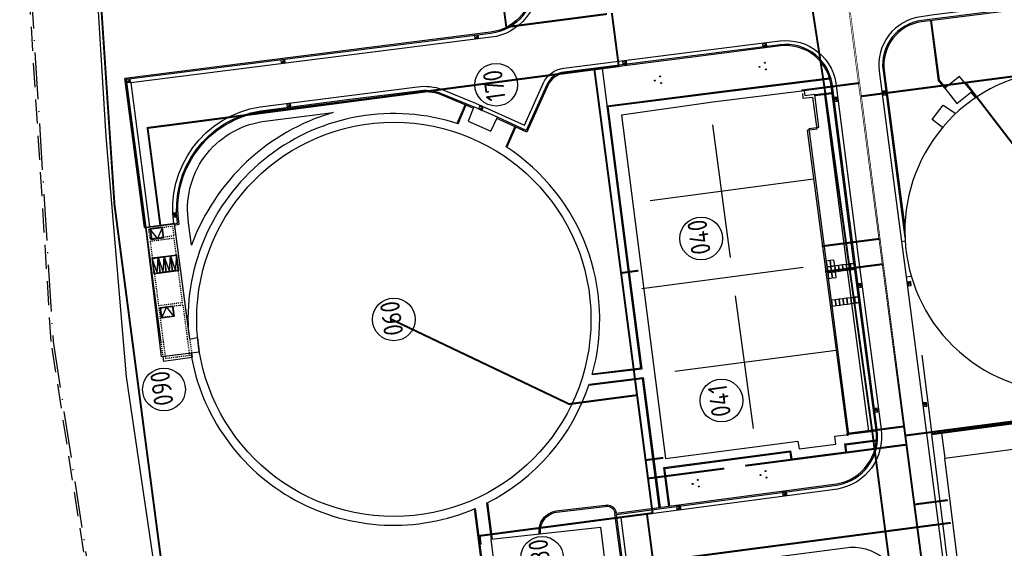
# Model space of a CAD drawing. Header units: metres. Extents: x 118125 to 118320, y 454784 to 455719.
# Tile 26 of 30: x 118151 to 118253, y 455264 to 455319. Entities that reach past the tile are written whole.
import ezdxf

# ---------------------------------------------------------------- set-up
doc = ezdxf.new("R2010")
doc.units = ezdxf.units.M
doc.header["$LTSCALE"] = 0.5
for name, pattern in [('ACAD_ISO10W100', [18, 12, -3, 0, -3]), ('DASHED', [19.05, 12.7, -6.35]), ('DASHED2', [0.375, 0.25, -0.125]), ('Tauw_HIDDEN3', [2.8, 2, -0.8])]:
    doc.linetypes.add(name, pattern=pattern)
for name, color, linetype in [('_gebouwen', 7, 'Continuous'), ('_grastegel 40x60', 252, 'Continuous'), ('_molgoot', 7, 'Continuous'), ('_ob10', 7, 'Continuous'), ('_straatkolk', 7, 'Continuous'), ('_tb13', 7, 'Continuous'), ('_verharding', 7, 'Continuous'), ('BL00_WERKGRENS', 5, 'DASHED2'), ('Grens', 1, 'ACAD_ISO10W100'), ('KABELLOOP', 6, 'Continuous'), ('OL55_HAAG', 86, 'Continuous'), ('ZU_N_A_EB00----VLAKLUIK1om~-_-----', 7, 'Continuous'), ('ZU_N_A_EB00----VLAKLUIK~-_-----', 7, 'Continuous'), ('ZU_N_A_EB00--E-BETON~-_-----', 7, 'Continuous'), ('ZU_N_H_EB00--E-BETON~-_-----', 7, 'Tauw_HIDDEN3')]:
    doc.layers.add(name, color=color, linetype=linetype)
doc.layers.add('_hekwerk', color=7, linetype='Continuous', lineweight=50)
doc.styles.add('ISO', font='gbenor.shx')

# ---------------------------------------------------------------- blocks, each defined once
blk = doc.blocks.new('*U9')
at = {"layer": '_straatkolk'}
blk.add_hatch(color=256, dxfattribs=at).paths.add_polyline_path([(0.2, -0.15), (0.2, 0.15), (-0.2, -0.15)])
blk.add_lwpolyline([(0.2, -0.15), (0.2, 0.15), (-0.2, 0.15), (-0.2, -0.15)], close=True, dxfattribs=at)
blk.add_lwpolyline([(-0.2, -0.15), (0.2, 0.15)], dxfattribs=at)
blk = doc.blocks.new('A$C5A8F6FD9')
at = {"layer": 'ZU_N_A_EB00----VLAKLUIK1om~-_-----', "flags": 128}
for points in [[(4280, 2155), (3220, 2155), (3220, 3415), (4280, 3415), (4280, 2155)], [(11420, 2155), (12480, 2155), (12480, 3415), (11420, 3415), (11420, 2155)]]:
    blk.add_lwpolyline(points, dxfattribs=at)
at = {"layer": 'ZU_N_A_EB00----VLAKLUIK~-_-----', "flags": 128}
for points in [[(4300, 2135), (3200, 2135), (3200, 3435), (4300, 3435)], [(11400, 2135), (12500, 2135), (12500, 3435), (11400, 3435)]]:
    blk.add_lwpolyline(points, close=True, dxfattribs=at)
for points in [[(3200, 2135), (4300, 2785), (3200, 3435)], [(12500, 2135), (11400, 2785), (12500, 3435)]]:
    blk.add_lwpolyline(points, dxfattribs=at)
at = {"layer": 'ZU_N_A_EB00--E-BETON~-_-----'}
for p, q in [((-1250, 835), (-1250, 3835)), ((-750, 3835), (-1250, 3835)), ((12700, 3835), (750, 3835)), ((12700, 835), (12700, 3835)), ((-750, 835), (-1250, 835)), ((750, 835), (12700, 835))]:
    blk.add_line(p, q, dxfattribs=at)
at = {"layer": 'ZU_N_H_EB00--E-BETON~-_-----'}
for p, q in [((-1000, 1085), (-1000, 3585)), ((-750, 3585), (-1000, 3585)), ((750, 3835), (-750, 3835)), ((750, 3585), (-750, 3585)), ((4250, 3585), (750, 3585)), ((4250, 1085), (4250, 3585)), ((4500, 1085), (4500, 3585)), ((11200, 3585), (4500, 3585)), ((11200, 1085), (11200, 3585)), ((11450, 1085), (11450, 3585)), ((12450, 3585), (11450, 3585)), ((12450, 1085), (12450, 3585)), ((-750, 1085), (-1000, 1085)), ((750, 1085), (-750, 1085)), ((4250, 1085), (750, 1085)), ((4500, 1085), (11200, 1085)), ((12450, 1085), (11450, 1085)), ((750, 835), (-750, 835))]:
    blk.add_line(p, q, dxfattribs=at)
at = {"layer": 'ZU_N_H_EB00--E-BETON~-_-----', "flags": 128}
for points in [[(4250, 2185), (3250, 2185), (3250, 3385), (4250, 3385), (4250, 2185)], [(11450, 2185), (12450, 2185), (12450, 3385), (11450, 3385), (11450, 2185)]]:
    blk.add_lwpolyline(points, dxfattribs=at)

msp = doc.modelspace()

# ---------------------------------------------------------------- hatches: boundary and pattern name
h = msp.add_hatch(color=256)
edge = h.paths.add_edge_path()
edge.add_arc((118227.6, 455313.79), 0.05, 0, 360)
edge = h.paths.add_edge_path()
edge.add_arc((118228.24, 455313.53), 0.05, 0, 360)
edge = h.paths.add_edge_path()
edge.add_arc((118228.15, 455314.21), 0.05, 0, 360)
h = msp.add_hatch(color=256)
edge = h.paths.add_edge_path()
edge.add_arc((118216.83, 455312.38), 0.05, 0, 360)
edge = h.paths.add_edge_path()
edge.add_arc((118217.46, 455312.12), 0.05, 0, 360)
edge = h.paths.add_edge_path()
edge.add_arc((118217.37, 455312.8), 0.05, 0, 360)
h = msp.add_hatch(color=256)
edge = h.paths.add_edge_path()
edge.add_arc((118227.68, 455271.75), 0.05, 0, 360)
edge = h.paths.add_edge_path()
edge.add_arc((118228.31, 455271.49), 0.05, 0, 360)
edge = h.paths.add_edge_path()
edge.add_arc((118228.22, 455272.16), 0.05, 0, 360)
h = msp.add_hatch(color=256)
edge = h.paths.add_edge_path()
edge.add_arc((118220.71, 455270.83), 0.05, 0, 360)
edge = h.paths.add_edge_path()
edge.add_arc((118221.34, 455270.57), 0.05, 0, 360)
edge = h.paths.add_edge_path()
edge.add_arc((118221.25, 455271.25), 0.05, 0, 360)

# ---------------------------------------------------------------- linework, layer by layer
for points in [[(118168.03, 455284.17), (118166.03, 455283.91), (118164.4, 455297.26), (118164.27, 455297.24), (118162.24, 455312.58)], [(118232.01, 455311.05), (118232.07, 455310.56), (118233.04, 455310.67), (118233.49, 455307.36), (118232.51, 455307.22), (118236.64, 455275.78)], [(118164.27, 455297.24), (118164.4, 455297.26)], [(118242.22, 455295.81), (118242.58, 455295.86)], [(118242.7, 455292.17), (118242.7, 455292.17), (118243.21, 455292.24)], [(118244.3, 455284.11), (118245.35, 455275.93)]]:
    msp.add_lwpolyline(points)
for centre in [(118227.6, 455313.79), (118228.15, 455314.21), (118228.24, 455313.53), (118217.37, 455312.8), (118216.83, 455312.38), (118217.46, 455312.12), (118228.22, 455272.16), (118221.25, 455271.25), (118227.68, 455271.75), (118228.31, 455271.49), (118220.71, 455270.83), (118221.34, 455270.57)]:
    msp.add_circle(centre, 0.05)
at = {"layer": '_gebouwen'}
for p, q in [((118224.61, 455294.14), (118222.78, 455307.8)), ((118233.16, 455302.23), (118216.35, 455300)), ((118232.09, 455293.12), (118215.49, 455290.92)), ((118226.97, 455276.53), (118225.13, 455290.19)), ((118235.48, 455284.59), (118218.87, 455282.42))]:
    msp.add_line(p, q, dxfattribs=at)
msp.add_lwpolyline([(118273.59, 455288.7, 14.446878), (118270.81, 455285.07), (118273.55, 455282.94), (118276.33, 455286.57)], format="xyb", close=True, dxfattribs=at)
for points in [[(118249.44, 455311.24), (118248.19, 455312.81), (118246.66, 455311.58), (118247.91, 455310.02), (118249.44, 455311.24)], [(118231.55, 455275.25), (118231.66, 455274.44), (118235.45, 455274.92), (118235.36, 455275.74), (118236.79, 455275.91), (118232.71, 455307.43), (118233.7, 455307.57), (118233.3, 455310.93), (118232.3, 455310.8), (118232.23, 455311.33), (118222.77, 455310.14), (118213.37, 455308.81), (118217.92, 455273.47), (118231.55, 455275.25)], [(118197.58, 455308.18), (118199.93, 455307.18), (118200.61, 455308.59), (118198.19, 455309.67), (118197.58, 455308.18)], [(118246.45, 455307.54), (118245.36, 455308.38), (118246.49, 455309.83), (118247.81, 455308.97)], [(118242.22, 455295.81), (118242.7, 455292.17)], [(118199.96, 455265.15), (118211.23, 455266.4), (118211.85, 455261.36), (118200.58, 455260.11), (118199.96, 455265.15)]]:
    msp.add_lwpolyline(points, dxfattribs=at)
for points in [[(118169.88, 455284.41), (118166.03, 455283.91), (118164.4, 455297.26), (118167.31, 455297.62), (118168.88, 455285.76), (118169.73, 455285.91)], [(118256.82, 455251.95), (118263.9, 455252.74), (118266.47, 455232.3), (118251.92, 455230.36), (118249.17, 455250.75), (118249.53, 455250.88), (118249.02, 455254.77), (118246.68, 455273.5), (118258.37, 455275.05), (118258.59, 455273.38), (118258.4, 455273.34), (118259.07, 455268.05), (118254.73, 455267.48), (118256.46, 455254.59)]]:
    msp.add_lwpolyline(points, close=True, dxfattribs=at)
at = {"layer": '_gebouwen', "flags": 128}
msp.add_lwpolyline([(118167.8, 455292.82), (118167.59, 455294.4), (118165.02, 455294.07), (118165.22, 455292.48)], close=True, dxfattribs=at)
for points in [[(118165.02, 455294.07), (118165.55, 455292.53), (118165.66, 455294.15), (118165.87, 455292.57), (118165.66, 455294.15), (118166.19, 455292.61), (118166.3, 455294.24), (118166.51, 455292.65), (118166.3, 455294.24), (118166.83, 455292.7), (118166.95, 455294.32), (118167.15, 455292.74), (118166.95, 455294.32), (118167.47, 455292.78), (118167.59, 455294.4)], [(118165.04, 455294.05), (118165.24, 455292.51), (118167.77, 455292.84), (118167.57, 455294.38), (118165.04, 455294.05)], [(118167.74, 455292.87), (118167.55, 455294.35), (118165.07, 455294.02), (118165.27, 455292.54), (118167.74, 455292.87)], [(118167.74, 455292.87), (118167.55, 455294.35), (118165.07, 455294.02), (118165.27, 455292.54), (118167.74, 455292.87)]]:
    msp.add_lwpolyline(points, dxfattribs=at)
at = {"layer": '_gebouwen'}
for centre, radius in [((118200.48, 455311.95), 2.2), ((118189.94, 455287.78), 20.3), ((118221.59, 455296.12), 2.2), ((118189.94, 455287.78), 2.2), ((118166.27, 455280.57), 2.2), ((118223.67, 455279.42), 2.2), ((118205.2, 455263.22), 2.2)]:
    msp.add_circle(centre, radius, dxfattribs=at)
at = {"layer": '_grastegel 40x60'}
for points in [[(118234.86, 455293.83), (118234.47, 455293.78), (118234.55, 455293.18), (118234.94, 455293.24)], [(118235.26, 455293.88), (118234.86, 455293.83), (118234.94, 455293.24), (118235.34, 455293.29)], [(118235.34, 455293.29), (118234.94, 455293.24), (118235.02, 455292.64), (118235.42, 455292.69)], [(118235.73, 455293.34), (118235.34, 455293.29), (118235.42, 455292.69), (118235.81, 455292.74)], [(118236.13, 455293.39), (118235.73, 455293.34), (118235.81, 455292.74), (118236.21, 455292.8)], [(118236.53, 455293.44), (118236.13, 455293.39), (118236.21, 455292.8), (118236.61, 455292.85)], [(118236.92, 455293.5), (118236.53, 455293.44), (118236.61, 455292.85), (118237, 455292.9)], [(118237.32, 455293.55), (118236.92, 455293.5), (118237, 455292.9), (118237.4, 455292.95)], [(118234.94, 455293.24), (118234.55, 455293.18), (118234.62, 455292.59), (118235.02, 455292.64)], [(118235.02, 455292.64), (118234.62, 455292.59), (118234.7, 455291.99), (118235.1, 455292.05)], [(118235.42, 455292.69), (118235.02, 455292.64), (118235.1, 455292.05), (118235.49, 455292.1)], [(118235.39, 455289.8), (118235, 455289.75), (118235.08, 455289.15), (118235.47, 455289.2)], [(118235.79, 455289.85), (118235.39, 455289.8), (118235.47, 455289.2), (118235.87, 455289.26)], [(118236.19, 455289.9), (118235.79, 455289.85), (118235.87, 455289.26), (118236.27, 455289.31)], [(118236.58, 455289.95), (118236.19, 455289.9), (118236.27, 455289.31), (118236.66, 455289.36)], [(118236.98, 455290.01), (118236.58, 455289.95), (118236.66, 455289.36), (118237.06, 455289.41)], [(118237.38, 455290.06), (118236.98, 455290.01), (118237.06, 455289.41), (118237.46, 455289.46)], [(118237.77, 455290.11), (118237.38, 455290.06), (118237.46, 455289.46), (118237.85, 455289.52)]]:
    msp.add_lwpolyline(points, close=True, dxfattribs=at)
at = {"layer": '_hekwerk', "lineweight": -2}
msp.add_lwpolyline([(118271.82, 455327.37), (118271.79, 455334.59), (118269.56, 455347.09), (118266.92, 455360.43), (118264.18, 455377.59), (118261.9, 455395.09), (118155.66, 455382.24), (118160.29, 455306.62), (118162.38, 455281.87), (118167.11, 455249.73), (118171.92, 455216.5), (118172.23, 455212.74), (118173.91, 455200.03), (118178.16, 455171.75), (118179.93, 455159.53), (118195.46, 455159.38), (118211.56, 455159.42), (118222.61, 455159.64), (118292.65, 455168.53), (118294.12, 455171.38), (118292.82, 455193.84), (118292.22, 455198.36)], dxfattribs=at)
at = {"layer": '_molgoot'}
for points in [[(118271.7, 455326.76), (118271.7, 455326.76), (118251.22, 455324.12), (118244.31, 455323.22, -0.414214), (118238.7, 455327.53), (118238.64, 455328.03), (118232.77, 455373.11, 0.428235), (118222.08, 455381.44), (118207.12, 455379.5, 0.421547), (118198.78, 455368.8), (118204.74, 455322.82, -0.406123), (118199.97, 455316.83), (118162.84, 455312.13), (118164.79, 455297.31)], [(118167.27, 455297.61, -0.411338), (118176.17, 455309.67), (118185.08, 455310.8), (118192.37, 455311.73, -0.127319), (118194.91, 455311.46), (118198.34, 455310.04), (118203.38, 455307.77), (118205.33, 455312.09, -0.275334), (118207.43, 455313.64), (118220.66, 455315.32), (118229.67, 455316.46, -0.43143), (118235.53, 455311.61), (118237.76, 455294.23), (118240.11, 455276.47, -0.407867), (118235.61, 455270.31), (118213.3, 455267.34), (118214.01, 455261.94, -0.385506)], [(118228.47, 455263.22), (118236.41, 455264.26, -0.442244), (118242.28, 455259.49)]]:
    msp.add_lwpolyline(points, format="xyb", dxfattribs=at)
msp.add_lwpolyline([(118242.7, 455292.17), (118250.79, 455229.8), (118252.26, 455230), (118252.21, 455230.4)], dxfattribs=at)
at = {"layer": '_ob10'}
for p, q in [((118249.36, 455311.18), (118249.83, 455310.59)), ((118249.44, 455311.24), (118249.91, 455310.64))]:
    msp.add_line(p, q, dxfattribs=at)
for points in [[(118246.66, 455311.58), (118246.03, 455312.37), (118245.22, 455318.55)], [(118246.74, 455311.65), (118246.13, 455312.41), (118245.32, 455318.56)], [(118210.36, 455282.09), (118215.5, 455282.7), (118214.32, 455291.85), (118212.01, 455309.7), (118223.44, 455311.15), (118234.83, 455312.56)], [(118210.39, 455282.19), (118215.38, 455282.78), (118214.22, 455291.83), (118211.9, 455309.78), (118223.43, 455311.25), (118234.8, 455312.66)], [(118233.3, 455310.93), (118235.05, 455311.15)], [(118233.32, 455310.84), (118235.07, 455311.05)], [(118196.45, 455307.95), (118197.3, 455309.89)], [(118196.55, 455307.92), (118197.4, 455309.86)], [(118201.51, 455305.54), (118202.41, 455307.62)], [(118201.59, 455305.49), (118202.51, 455307.58)], [(118245.34, 455276.03), (118259.47, 455277.93), (118269.48, 455279.19), (118269.07, 455283.15), (118269.03, 455283.54)], [(118245.35, 455275.93), (118259.48, 455277.83), (118269.59, 455279.11), (118269.17, 455283.16), (118269.12, 455283.61)], [(118210.03, 455281.02), (118215.53, 455281.69), (118217.26, 455268.4)], [(118210.07, 455281.12), (118215.61, 455281.8), (118217.36, 455268.42)], [(118239.59, 455276.37), (118236.78, 455276.01)], [(118239.6, 455276.28), (118236.79, 455275.91)], [(118218.26, 455268.54), (118217.73, 455272.52), (118230.8, 455274.25), (118230.91, 455273.42), (118236.48, 455274.14), (118236.37, 455274.95), (118239.63, 455275.37)], [(118218.36, 455268.55), (118217.85, 455272.43), (118230.72, 455274.14), (118230.82, 455273.31), (118236.59, 455274.06), (118236.48, 455274.86), (118239.62, 455275.27)], [(118198.22, 455268.26), (118199.72, 455256.59)], [(118198.32, 455268.3), (118199.83, 455256.58)], [(118199.48, 455268.85), (118199.96, 455265.15)], [(118199.57, 455268.89), (118200.06, 455265.16)]]:
    msp.add_lwpolyline(points, dxfattribs=at)
at = {"layer": '_tb13'}
for points in [[(118271.7, 455326.76), (118271.63, 455327.29), (118251.15, 455324.65), (118244.24, 455323.74, -0.414214), (118239.23, 455327.6), (118239.17, 455328.1), (118233.29, 455373.17, 0.427849), (118222.01, 455381.97), (118207.06, 455380.02, 0.421348), (118198.25, 455368.73), (118204.22, 455322.76, -0.405656), (118199.9, 455317.36), (118162.24, 455312.58), (118164.27, 455297.24)], [(118271.57, 455326.74), (118271.51, 455327.14), (118251.17, 455324.52), (118244.26, 455323.62, -0.414214), (118239.1, 455327.58), (118239.04, 455328.09), (118233.16, 455373.15, 0.427941), (118222.03, 455381.84), (118207.07, 455379.89, 0.421396), (118198.38, 455368.75), (118204.35, 455322.77, -0.405777), (118199.92, 455317.23), (118162.39, 455312.47), (118164.4, 455297.26)], [(118272.22, 455322.78), (118256.77, 455320.54), (118245.32, 455319.1), (118244.23, 455318.95, 0.414214), (118239.92, 455313.35), (118242.22, 455295.81)], [(118272.27, 455322.38), (118256.82, 455320.15), (118245.37, 455318.7), (118244.28, 455318.56, 0.414214), (118240.31, 455313.4), (118242.57, 455296.23)], [(118272.29, 455322.26), (118256.84, 455320.02), (118245.39, 455318.57), (118244.29, 455318.43, 0.414214), (118240.44, 455313.42), (118242.56, 455297.28)], [(118212.83, 455267.81), (118235.53, 455270.83, 0.407549), (118239.59, 455276.4), (118237.24, 455294.17), (118235, 455311.56, 0.432411), (118229.74, 455315.94), (118220.73, 455314.79), (118207.49, 455313.11, 0.277077), (118205.81, 455311.88), (118203.65, 455307.06), (118200.55, 455308.47)], [(118210.84, 455256.02), (118210.43, 455259.39), (118211.93, 455259.56, 0.382621), (118213.61, 455261.89), (118212.85, 455267.68), (118235.55, 455270.7, 0.407631), (118239.71, 455276.42), (118237.37, 455294.18), (118235.13, 455311.57, 0.432155), (118229.72, 455316.07), (118220.71, 455314.92), (118207.48, 455313.24, 0.27659), (118205.69, 455311.93), (118203.58, 455307.24), (118200.6, 455308.59)], [(118167.31, 455297.62), (118167.67, 455297.69, -0.411007), (118176.23, 455309.27), (118185.13, 455310.41), (118192.43, 455311.33, -0.127181), (118194.76, 455311.09), (118198.19, 455309.67)], [(118167.33, 455297.49), (118167.82, 455297.59, -0.414477), (118176.25, 455309.15), (118185.15, 455310.28), (118192.44, 455311.2, -0.127132), (118194.71, 455310.97), (118198.14, 455309.55)], [(118204.92, 455265.7, -0.416673), (118206.66, 455268.05), (118211.69, 455268.65), (118211.92, 455268.68, -0.323105), (118212.81, 455267.98), (118212.83, 455267.81)], [(118205.05, 455265.71, -0.414224), (118206.68, 455267.92), (118211.71, 455268.52), (118211.8, 455268.53, -0.414921), (118212.7, 455267.83), (118212.7, 455267.8)]]:
    msp.add_lwpolyline(points, format="xyb", dxfattribs=at)
msp.add_lwpolyline([(118169.11, 455295.43), (118168.81, 455297.72, -0.414854), (118176.39, 455308.15), (118183.7, 455309.09, 0.237938), (118169.11, 455295.43)], format="xyb", close=True, dxfattribs=at)
msp.add_lwpolyline([(118213.49, 455261.88), (118212.7, 455267.8)], dxfattribs=at)
at = {"layer": '_verharding'}
msp.add_lwpolyline([(118251.92, 455230.36), (118251.13, 455230.25), (118248.06, 455254.11), (118245.35, 455275.93), (118246.34, 455276.07), (118246.68, 455273.5)], dxfattribs=at)
for start, end in [(71.8324, 183.294), (344.4303, 56.9228), (189.4356, 293.2798), (296.7432, 341.7059)]:
    msp.add_arc((118189.94, 455287.78), 21.2, start, end, dxfattribs=at)
at = {"layer": 'BL00_WERKGRENS', "color": 0, "ltscale": 20}
msp.add_lwpolyline([(118174.27, 455158.78), (118166.04, 455211.92), (118154.65, 455285.49), (118151.41, 455337.09)], dxfattribs=at)
at = {"layer": 'Grens', "color": 0, "ltscale": 0.8}
msp.add_lwpolyline([(118151.61, 455337.11), (118154.85, 455285.51), (118175.84, 455149.91), (118200.24, 455148.02), (118218.32, 455148.69), (118255.06, 455153.49), (118260.06, 455154.21), (118295.02, 455158.78), (118303.72, 455159.82), (118300.77, 455193.85), (118299.45, 455203.64), (118297.46, 455203.37), (118296.69, 455209.14), (118296.05, 455214.4), (118295.18, 455223.33), (118297.13, 455223.57), (118295.91, 455236.57), (118293.32, 455256.33), (118287.85, 455288.53), (118283.2, 455313.67), (118281.49, 455316.08), (118280.2, 455323.41)], dxfattribs=at)
at = {"layer": 'KABELLOOP', "linetype": 'DASHED', "const_width": 0.2}
msp.add_lwpolyline([(118228.8, 455381.09), (118255.28, 455179.14)], close=True, dxfattribs=at)
for points in [[(118211.88, 455319.23), (118201.52, 455317.88), (118193.95, 455375.57), (118200.43, 455376.47)], [(118162.31, 455376.04), (118156.12, 455375.22), (118161.17, 455299.61)], [(118271.15, 455328.41), (118269.28, 455328.17), (118270.99, 455315.07), (118238.03, 455310.75)], [(118232.15, 455325.55), (118234.21, 455312.17), (118239.19, 455276.32)], [(118166.7, 455307.77), (118166.7, 455307.77), (118213.1, 455313.86), (118212.39, 455319.33)], [(118210.59, 455313.53), (118216.58, 455267.83), (118198.78, 455265.49), (118198.89, 455264.59)], [(118231.9, 455311.35), (118237.85, 455312.12)], [(118248.82, 455312.16), (118259.29, 455298.53)], [(118166.7, 455307.77), (118164.58, 455307.5), (118165.89, 455297.49)], [(118161.17, 455299.61), (118176.75, 455180.82)], [(118234, 455295.31), (118239.95, 455296.08)], [(118234.34, 455292.7), (118240.29, 455293.47)], [(118215.13, 455292.8), (118213.34, 455292.56)], [(118189.65, 455287.8), (118207.99, 455279.06), (118214.99, 455279.98)], [(118242.61, 455275.82), (118278.11, 455280.47), (118281.54, 455254.37), (118279.45, 455254.1)], [(118236.54, 455275.99), (118242.48, 455276.76)], [(118252.07, 455178.98), (118241.34, 455259.92), (118239.19, 455276.34)], [(118242.73, 455274.88), (118226.12, 455272.71)], [(118217.68, 455273.52), (118215.87, 455273.29)], [(118223.96, 455272.42), (118216.12, 455271.4)], [(118243.54, 455268.72), (118246.99, 455269.17), (118246.99, 455269.17)], [(118218.63, 455247.73), (118216, 455267.75)], [(118247.29, 455266.83), (118243.84, 455266.38)], [(118243.84, 455266.38), (118211.57, 455262.14)]]:
    msp.add_lwpolyline(points, dxfattribs=at)
at = {"layer": 'OL55_HAAG'}
msp.add_lwpolyline([(118215.38, 455282.78), (118211.41, 455313.61), (118210.61, 455313.51), (118214.59, 455282.68), (118215.38, 455282.78)], dxfattribs=at)
for points in [[(118236.56, 455293.45), (118237.32, 455293.55), (118235.07, 455311.05), (118234.27, 455310.95), (118236.56, 455293.45)], [(118237, 455290.01), (118237.77, 455290.11), (118237.4, 455292.95), (118236.63, 455292.85), (118237, 455290.01)], [(118238.8, 455276.27), (118239.59, 455276.37), (118237.85, 455289.52), (118237.08, 455289.41), (118238.8, 455276.27)], [(118217.26, 455268.4), (118215.53, 455281.69), (118214.73, 455281.59), (118216.47, 455268.3)]]:
    msp.add_lwpolyline(points, close=True, dxfattribs=at)

# ---------------------------------------------------------------- block references
at = {"layer": '_gebouwen', "xscale": 0.0009975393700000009, "yscale": 0.0009975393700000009, "zscale": 0.0009975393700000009, "rotation": 97.46987594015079}
msp.add_blockref('A$C5A8F6FD9', (118169.84, 455285.19), dxfattribs=at)
at = {"layer": '_molgoot'}
for p, rotation in [((118198.45, 455316.89), 7.457617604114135), ((118228.13, 455316.01), 7.457617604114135), ((118178.53, 455314.37), 7.457617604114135), ((118213.71, 455314.19), 7.457617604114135), ((118162.61, 455312.35), 7.457617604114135), ((118235.43, 455310.44), 97.45761760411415), ((118240.46, 455311.1), 97.46987594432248), ((118179.13, 455309.79), 7.457617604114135), ((118198.89, 455309.52), 336.2060944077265), ((118167.33, 455298.54), 93.32195901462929), ((118237.9, 455291.27), 97.45761760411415), ((118243.05, 455291.45), 97.45761760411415), ((118244.65, 455279.02), 97.45761760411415), ((118239.6, 455278.43), 97.45761760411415), ((118230.18, 455269.84), 7.457617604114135), ((118219.27, 455268.39), 7.457617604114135)]:
    msp.add_blockref('*U9', p, dxfattribs=dict(at, rotation=rotation))

# ---------------------------------------------------------------- texts
at = {"layer": '_gebouwen', "style": 'ISO'}
for s, p in [('170', (118201.48, 455310.41)), ('040', (118222.59, 455294.59)), ('060', (118190.94, 455286.25)), ('090', (118167.27, 455279.03)), ('041', (118224.67, 455277.89)), ('080', (118206.21, 455261.69))]:
    msp.add_text(s, height=1.995, rotation=97.7506, dxfattribs=at).set_placement(p)

doc.saveas('drawing.dxf')
